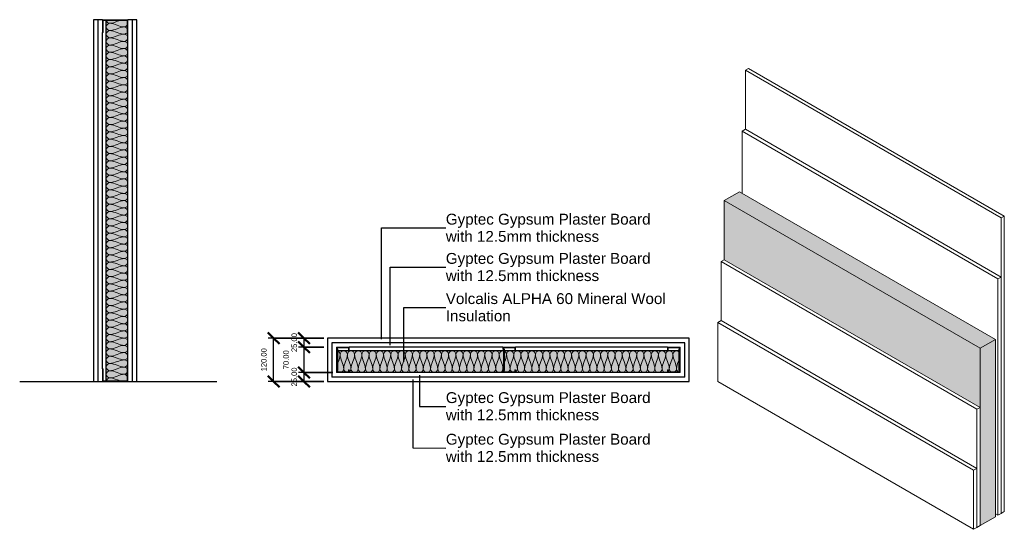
# Model space of a CAD drawing. Header units: millimetres. Extents: x -324 to 2398, y -408 to 1000.
import ezdxf

# ---------------------------------------------------------------- set-up
doc = ezdxf.new("R2010")
doc.units = ezdxf.units.MM
for name, color, linetype, lineweight in [('A-ANNO-DIMS', 211, 'Continuous', 30), ('A-ANNO-DIMS-10', 211, 'Continuous', 30), ('A-ANNO-IDEN', 131, 'Continuous', 30), ('A-DETL', 90, 'Continuous', 18), ('A-DETL-GENF', 92, 'Continuous', 18), ('A-FLOR-LEVL', 51, 'Continuous', 30), ('A-PART', 2, 'Continuous', 18), ('A-WALL', 113, 'Continuous', 25), ('A-WALL-PATT', 111, 'Continuous', 25), ('I-WALL', 2, 'Continuous', 25)]:
    doc.layers.add(name, color=color, linetype=linetype, lineweight=lineweight)
doc.styles.add('Arial', font='arial.ttf', dxfattribs={"height": 30})
doc.styles.add('Arial_1', font='arial.ttf', dxfattribs={"height": 15})
doc.dimstyles.new('Diagonal', dxfattribs={"dimscale": 304.8, "dimtxt": 15.303891, "dimasz": 0.104167, "dimexe": 0.049213, "dimexo": 0.032808, "dimgap": 0.049213, "dimtad": 1, "dimrnd": 0.01, "dimzin": 0, "dimdsep": 46, "dimtxsty": 'Arial_1', "dimblk1": 'OBLIQUE', "dimblk2": 'OBLIQUE', "dimsah": 1, "dimcen": 0.09, "dimazin": 0, "dimtfac": 1, "dimtdec": 4, "dimtix": 1, "dimtmove": 0, "dimatfit": 3, "dimfxl": 1, "dimtvp": 1, "dimtolj": 1, "dimtzin": 0, "dimarcsym": 2})
doc.dimstyles.new('Diagonal_1', dxfattribs={"dimscale": 304.8, "dimtxt": 15.303891, "dimasz": 0.104167, "dimexe": 0.049213, "dimexo": 0.032808, "dimgap": 0.049213, "dimtad": 1, "dimrnd": 0.01, "dimzin": 0, "dimdsep": 46, "dimtxsty": 'Arial_1', "dimblk1": 'OBLIQUE', "dimblk2": 'OBLIQUE', "dimsah": 1, "dimcen": 0.09, "dimazin": 0, "dimtfac": 1, "dimtdec": 4, "dimtix": 1, "dimtmove": 2, "dimatfit": 3, "dimfxl": 1, "dimtvp": 1, "dimtolj": 1, "dimtzin": 0, "dimarcsym": 2})

# ---------------------------------------------------------------- blocks, each defined once
blk = doc.blocks.new('metal-framing_raia - 70mm-7427-Section 1')
at = {"layer": 'A-DETL-GENF'}
for p, q in [((-93, 35), (-95, 35)), ((-95, 35), (-95, 0)), ((-95, 6), (-95, 29)), ((-93, 2), (-93, 35)), ((-93, 29), (-93, 6)), ((-25, 35), (-27, 35)), ((-27, 35), (-27, 2)), ((-27, 29), (-27, 6)), ((-25, 0), (-25, 35)), ((-25, 6), (-25, 29)), ((-95, 0), (-25, 0)), ((-27, 2), (-93, 2))]:
    blk.add_line(p, q, dxfattribs=at)
blk = doc.blocks.new('Repeating Detail - 70mm-6992-Level 1')
at = {"layer": 'A-DETL-GENF'}
for p, q in [((-63, 495), (-70, 495)), ((-70, 495), (-70, 460)), ((-68, 462), (-68, 493)), ((-68, 493), (-63, 493)), ((-63, 493), (-63, 495)), ((0, 495), (-7, 495)), ((-7, 495), (-7, 493)), ((-7, 493), (-2, 493)), ((-2, 493), (-2, 462)), ((0, 460), (0, 495)), ((-70, 466), (-70, 489)), ((-68, 489), (-68, 466)), ((-63.6, 464), (-66.4, 462)), ((-66.4, 462), (-63.6, 464)), ((-6.4, 464), (-63.6, 464)), ((-63.6, 464), (-6.4, 464)), ((-3.6, 462), (-6.4, 464)), ((-3.6, 462), (-6.4, 464)), ((-2, 489), (-2, 466)), ((0, 466), (0, 489)), ((-70, 460), (-65.8, 460)), ((-65.8, 460), (-69, 460)), ((-66.4, 462), (-68, 462)), ((-68, 462), (-66.4, 462)), ((-65.8, 460), (-63, 462)), ((-65.8, 460), (-63, 462)), ((-63, 462), (-7, 462)), ((-63, 462), (-7, 462)), ((-7, 462), (-4.2, 460)), ((-4.2, 460), (-7, 462)), ((-4.2, 460), (0, 460)), ((0, 460), (-4.2, 460)), ((-2, 462), (-3.6, 462)), ((-3.6, 462), (-2, 462)), ((-63, 35), (-70, 35)), ((-70, 35), (-70, 0)), ((-70, 6), (-70, 29)), ((-68, 2), (-68, 33)), ((-68, 33), (-63, 33)), ((-68, 29), (-68, 6)), ((-63, 33), (-63, 35)), ((0, 35), (-7, 35)), ((-7, 35), (-7, 33)), ((-7, 33), (-2, 33)), ((-2, 33), (-2, 2)), ((-2, 29), (-2, 6)), ((0, 0), (0, 35)), ((0, 6), (0, 29)), ((-70, 0), (-65.8, 0)), ((-65.8, 0), (-69, 0)), ((-66.4, 2), (-68, 2)), ((-68, 2), (-66.4, 2)), ((-63.6, 4), (-66.4, 2)), ((-66.4, 2), (-63.6, 4)), ((-65.8, 0), (-63, 2)), ((-65.8, 0), (-63, 2)), ((-6.4, 4), (-63.6, 4)), ((-63.6, 4), (-6.4, 4)), ((-63, 2), (-7, 2)), ((-63, 2), (-7, 2)), ((-7, 2), (-4.2, 0)), ((-4.2, 0), (-7, 2)), ((-3.6, 2), (-6.4, 4)), ((-3.6, 2), (-6.4, 4)), ((0, 0), (-4.2, 0)), ((-2, 2), (-3.6, 2)), ((-3.6, 2), (-2, 2)), ((-4.2, 0), (0, 0))]:
    blk.add_line(p, q, dxfattribs=at)
blk = doc.blocks.new('metal-framing_montante - 70mm-6992-Level 1')
at = {"layer": 'A-DETL-GENF'}
for p, q in [((-63, 35), (-70, 35)), ((-70, 35), (-70, 0)), ((-70, 6), (-70, 29)), ((-68, 2), (-68, 33)), ((-68, 33), (-63, 33)), ((-68, 29), (-68, 6)), ((-63, 33), (-63, 35)), ((0, 35), (-7, 35)), ((-7, 35), (-7, 33)), ((-7, 33), (-2, 33)), ((-2, 33), (-2, 2)), ((-2, 29), (-2, 6)), ((0, 0), (0, 35)), ((0, 6), (0, 29)), ((-70, 0), (-65.8, 0)), ((-65.8, 0), (-69, 0)), ((-66.4, 2), (-68, 2)), ((-68, 2), (-66.4, 2)), ((-63.6, 4), (-66.4, 2)), ((-66.4, 2), (-63.6, 4)), ((-65.8, 0), (-63, 2)), ((-65.8, 0), (-63, 2)), ((-6.4, 4), (-63.6, 4)), ((-63.6, 4), (-6.4, 4)), ((-63, 2), (-7, 2)), ((-63, 2), (-7, 2)), ((-7, 2), (-4.2, 0)), ((-4.2, 0), (-7, 2)), ((-3.6, 2), (-6.4, 4)), ((-3.6, 2), (-6.4, 4)), ((0, 0), (-4.2, 0)), ((-2, 2), (-3.6, 2)), ((-3.6, 2), (-2, 2)), ((-4.2, 0), (0, 0))]:
    blk.add_line(p, q, dxfattribs=at)
blk = doc.blocks.new('DIMBLOCK1-Level 1')
at = {"layer": 'A-ANNO-DIMS-10', "lineweight": 50}
for p, q in [((461.8, 120), (445.9, 135.9)), ((461.8, 95), (445.9, 110.9)), ((461.8, 120), (477.7, 104.1)), ((461.8, 95), (477.7, 79.1))]:
    blk.add_line(p, q, dxfattribs=at)
at = {"layer": 'A-ANNO-DIMS-10'}
for p, q in [((516.8, 120), (446.8, 120)), ((461.8, 120), (461.8, 95)), ((461.8, 120), (516.8, 120)), ((516.8, 95), (446.8, 95)), ((461.8, 95), (516.8, 95))]:
    blk.add_line(p, q, dxfattribs=at)
at = {"layer": 'A-ANNO-DIMS-10', "color": 0, "insert": (427.3, 81.5), "char_height": 15, "width": 62.44, "attachment_point": 1, "rotation": 90, "line_spacing_factor": 0.941778, "style": 'Arial_1'}
blk.add_mtext('25.00', dxfattribs=at)
blk = doc.blocks.new('_Oblique')
at = {"color": 0, "linetype": 'ByBlock', "lineweight": -2}
blk.add_line((-0.5, -0.5), (0.5, 0.5), dxfattribs=at)
blk = doc.blocks.new('DIMBLOCK2-Level 1')
at = {"layer": 'A-ANNO-DIMS-10', "lineweight": 50}
for p, q in [((461.8, 95), (445.9, 110.9)), ((461.8, 95), (477.7, 79.1)), ((461.8, 25), (445.9, 40.9)), ((461.8, 25), (477.7, 9.1))]:
    blk.add_line(p, q, dxfattribs=at)
at = {"layer": 'A-ANNO-DIMS-10'}
for p, q in [((516.8, 95), (446.8, 95)), ((461.8, 95), (461.8, 25)), ((461.8, 95), (516.8, 95)), ((541.8, 25), (446.8, 25)), ((461.8, 25), (541.8, 25))]:
    blk.add_line(p, q, dxfattribs=at)
at = {"layer": 'A-ANNO-DIMS-10', "color": 0, "insert": (404.7, 34), "char_height": 15, "width": 62.44, "attachment_point": 1, "rotation": 90, "line_spacing_factor": 0.941778, "style": 'Arial_1'}
blk.add_mtext('70.00', dxfattribs=at)
blk = doc.blocks.new('DIMBLOCK3-Level 1')
at = {"layer": 'A-ANNO-DIMS-10', "lineweight": 50}
for p, q in [((461.8, 25), (445.9, 40.9)), ((461.8, 0), (445.9, 15.9)), ((461.8, 25), (477.7, 9.1)), ((461.8, 0), (477.7, -15.9))]:
    blk.add_line(p, q, dxfattribs=at)
at = {"layer": 'A-ANNO-DIMS-10'}
for p, q in [((541.8, 25), (446.8, 25)), ((516.8, 0), (446.8, 0)), ((461.8, 25), (461.8, 0)), ((461.8, 25), (541.8, 25)), ((461.8, 0), (516.8, 0))]:
    blk.add_line(p, q, dxfattribs=at)
at = {"layer": 'A-ANNO-DIMS-10', "color": 0, "insert": (427.3, -13.5), "char_height": 15, "width": 62.44, "attachment_point": 1, "rotation": 90, "line_spacing_factor": 0.941778, "style": 'Arial_1'}
blk.add_mtext('25.00', dxfattribs=at)
blk = doc.blocks.new('DIMBLOCK4-Level 1')
at = {"layer": 'A-ANNO-DIMS-10', "lineweight": 50}
for p, q in [((377.9, 120), (362, 135.9)), ((377.9, 120), (393.8, 104.1)), ((377.9, 0), (362, 15.9)), ((377.9, 0), (393.8, -15.9))]:
    blk.add_line(p, q, dxfattribs=at)
at = {"layer": 'A-ANNO-DIMS-10'}
for p, q in [((516.8, 120), (362.9, 120)), ((377.9, 0), (377.9, 120)), ((377.9, 120), (516.8, 120)), ((516.8, 0), (362.9, 0)), ((377.9, 0), (516.8, 0))]:
    blk.add_line(p, q, dxfattribs=at)
at = {"layer": 'A-ANNO-DIMS-10', "color": 0, "insert": (343.4, 28.2), "char_height": 15, "width": 76.284, "attachment_point": 1, "rotation": 90, "line_spacing_factor": 0.941778, "style": 'Arial_1'}
blk.add_mtext('120.00', dxfattribs=at)

msp = doc.modelspace()

# ---------------------------------------------------------------- hatches: boundary and pattern name
at = {"layer": 'A-PART'}
for points in [[(2330.738, 91.856), (2373.165, 116.351), (1666.058, 524.599), (1623.631, 500.104), (1998.398, 283.733)], [(2330.738, -71.443), (2330.738, 91.856), (1623.631, 500.104), (1623.631, 336.805), (2321.899, -66.34)], [(2330.738, -398.042), (2373.165, -373.547), (2373.165, 116.351), (2330.738, 91.856)]]:
    msp.add_hatch(color=256, dxfattribs=at).paths.add_polyline_path(points)
at = {"layer": 'A-WALL-PATT'}
msp.add_hatch(color=256, dxfattribs=at).paths.add_polyline_path([(-27, 2), (-27, 35), (-25, 35), (-25, 965), (-27, 965), (-27, 998), (-85, 998), (-85, 2)])
h = msp.add_hatch(color=256, dxfattribs=at)
h.paths.add_polyline_path([(1466.758, 25), (1466.758, 32), (1468.758, 32), (1468.758, 27), (1499.758, 27), (1499.758, 28.584), (1497.808, 31.369), (1497.808, 85), (1015.708, 85), (1015.708, 31.369), (1013.758, 28.584), (1013.758, 27), (1044.758, 27), (1044.758, 32), (1046.758, 32), (1046.758, 25), (1229.98, 25)])
h.paths.add_polyline_path([(1011.758, 25), (1011.758, 29.215), (1013.708, 32), (1013.708, 85), (555.708, 85), (555.708, 31.369), (553.758, 28.584), (553.758, 27), (584.758, 27), (584.758, 32), (586.758, 32), (586.758, 25), (933.078, 25)])
h.paths.add_polyline_path([(1501.758, 29.215), (1501.758, 85), (1499.808, 85), (1499.808, 32), (1500.249, 31.369)])
h.paths.add_polyline_path([(551.758, 29.215), (553.708, 32), (553.708, 85), (551.758, 85), (551.758, 31.369)])

# ---------------------------------------------------------------- linework, layer by layer
at = {"layer": 'A-ANNO-IDEN'}
for p, q in [((676, 424.544), (853.932, 424.494)), ((676, 116.92), (676, 424.544)), ((699.818, 316.121), (853.932, 316.071)), ((699.818, 100.816), (699.818, 316.121)), ((737.669, 204.978), (853.932, 204.928)), ((737.669, 54.593), (737.669, 204.978)), ((762.798, 5.918), (762.798, -183.536)), ((781.456, 17.371), (781.456, -68.598)), ((781.456, -68.598), (853.932, -68.648)), ((762.798, -183.536), (853.932, -183.586))]:
    msp.add_line(p, q, dxfattribs=at)
at = {"layer": 'A-DETL'}
for points in [[(-75, 970), (-79.714, 970), (-90.286, 980), (-79.714, 990), (-75, 990)], [(-75, 990), (-79.044, 990), (-83.508, 993.889), (-84.696, 997.971)], [(-46.381, 998.065), (-55.894, 995.158), (-65.13, 990), (-75, 990)], [(-75, 990), (-61.256, 990), (-48.744, 980), (-35, 980)], [(-35, 980), (-48.744, 980), (-61.256, 970), (-75, 970)], [(-35, 980), (-32.047, 980), (-28.87, 981.962), (-26.908, 984.657)], [(-26.908, 975.343), (-28.87, 978.038), (-32.047, 980), (-35, 980)], [(-26.908, 995.343), (-27.68, 996.403), (-28.639, 997.35), (-29.7, 998.108)], [(-75, 950), (-79.714, 950), (-90.286, 960), (-79.714, 970), (-75, 970)], [(-75, 970), (-61.256, 970), (-48.744, 960), (-35, 960)], [(-35, 960), (-48.744, 960), (-61.256, 950), (-75, 950)], [(-35, 960), (-31.936, 960), (-28.63, 962.113), (-26.691, 964.964)], [(-35, 940), (-30.286, 940), (-19.714, 950), (-30.286, 960), (-35, 960)], [(-75, 930), (-79.714, 930), (-90.286, 940), (-79.714, 950), (-75, 950)], [(-75, 910), (-79.714, 910), (-90.286, 920), (-79.714, 930), (-75, 930)], [(-75, 950), (-61.256, 950), (-48.744, 940), (-35, 940)], [(-35, 940), (-48.744, 940), (-61.256, 930), (-75, 930)], [(-75, 930), (-61.256, 930), (-48.744, 920), (-35, 920)], [(-35, 920), (-30.286, 920), (-19.714, 930), (-30.286, 940), (-35, 940)], [(-75, 890), (-79.714, 890), (-90.286, 900), (-79.714, 910), (-75, 910)], [(-35, 920), (-48.744, 920), (-61.256, 910), (-75, 910)], [(-75, 910), (-61.256, 910), (-48.744, 900), (-35, 900)], [(-35, 900), (-48.744, 900), (-61.256, 890), (-75, 890)], [(-35, 900), (-30.286, 900), (-19.714, 910), (-30.286, 920), (-35, 920)], [(-35, 880), (-30.286, 880), (-19.714, 890), (-30.286, 900), (-35, 900)], [(-75, 870), (-79.714, 870), (-90.286, 880), (-79.714, 890), (-75, 890)], [(-75, 890), (-61.256, 890), (-48.744, 880), (-35, 880)], [(-35, 880), (-48.744, 880), (-61.256, 870), (-75, 870)], [(-35, 860), (-30.286, 860), (-19.714, 870), (-30.286, 880), (-35, 880)], [(-75, 850), (-79.714, 850), (-90.286, 860), (-79.714, 870), (-75, 870)], [(-75, 830), (-79.714, 830), (-90.286, 840), (-79.714, 850), (-75, 850)], [(-75, 870), (-61.256, 870), (-48.744, 860), (-35, 860)], [(-35, 860), (-48.744, 860), (-61.256, 850), (-75, 850)], [(-75, 850), (-61.256, 850), (-48.744, 840), (-35, 840)], [(-35, 840), (-30.286, 840), (-19.714, 850), (-30.286, 860), (-35, 860)], [(-75, 810), (-79.714, 810), (-90.286, 820), (-79.714, 830), (-75, 830)], [(-35, 840), (-48.744, 840), (-61.256, 830), (-75, 830)], [(-75, 830), (-61.256, 830), (-48.744, 820), (-35, 820)], [(-35, 820), (-48.744, 820), (-61.256, 810), (-75, 810)], [(-35, 820), (-30.286, 820), (-19.714, 830), (-30.286, 840), (-35, 840)], [(-35, 800), (-30.286, 800), (-19.714, 810), (-30.286, 820), (-35, 820)], [(-75, 790), (-79.714, 790), (-90.286, 800), (-79.714, 810), (-75, 810)], [(-75, 770), (-79.714, 770), (-90.286, 780), (-79.714, 790), (-75, 790)], [(-75, 810), (-61.256, 810), (-48.744, 800), (-35, 800)], [(-35, 800), (-48.744, 800), (-61.256, 790), (-75, 790)], [(-75, 790), (-61.256, 790), (-48.744, 780), (-35, 780)], [(-35, 780), (-30.286, 780), (-19.714, 790), (-30.286, 800), (-35, 800)], [(-75, 750), (-79.714, 750), (-90.286, 760), (-79.714, 770), (-75, 770)], [(-35, 780), (-48.744, 780), (-61.256, 770), (-75, 770)], [(-75, 770), (-61.256, 770), (-48.744, 760), (-35, 760)], [(-35, 760), (-30.286, 760), (-19.714, 770), (-30.286, 780), (-35, 780)], [(-75, 730), (-79.714, 730), (-90.286, 740), (-79.714, 750), (-75, 750)], [(-35, 760), (-48.744, 760), (-61.256, 750), (-75, 750)], [(-75, 750), (-61.256, 750), (-48.744, 740), (-35, 740)], [(-35, 740), (-48.744, 740), (-61.256, 730), (-75, 730)], [(-35, 740), (-30.286, 740), (-19.714, 750), (-30.286, 760), (-35, 760)], [(-35, 720), (-30.286, 720), (-19.714, 730), (-30.286, 740), (-35, 740)], [(-75, 710), (-79.714, 710), (-90.286, 720), (-79.714, 730), (-75, 730)], [(-75, 690), (-79.714, 690), (-90.286, 700), (-79.714, 710), (-75, 710)], [(-75, 730), (-61.256, 730), (-48.744, 720), (-35, 720)], [(-35, 720), (-48.744, 720), (-61.256, 710), (-75, 710)], [(-75, 710), (-61.256, 710), (-48.744, 700), (-35, 700)], [(-35, 700), (-30.286, 700), (-19.714, 710), (-30.286, 720), (-35, 720)], [(-75, 670), (-79.714, 670), (-90.286, 680), (-79.714, 690), (-75, 690)], [(-35, 700), (-48.744, 700), (-61.256, 690), (-75, 690)], [(-75, 690), (-61.256, 690), (-48.744, 680), (-35, 680)], [(-35, 680), (-30.286, 680), (-19.714, 690), (-30.286, 700), (-35, 700)], [(-75, 650), (-79.714, 650), (-90.286, 660), (-79.714, 670), (-75, 670)], [(-35, 680), (-48.744, 680), (-61.256, 670), (-75, 670)], [(-75, 670), (-61.256, 670), (-48.744, 660), (-35, 660)], [(-35, 660), (-48.744, 660), (-61.256, 650), (-75, 650)], [(-35, 660), (-30.286, 660), (-19.714, 670), (-30.286, 680), (-35, 680)], [(-35, 640), (-30.286, 640), (-19.714, 650), (-30.286, 660), (-35, 660)], [(-75, 630), (-79.714, 630), (-90.286, 640), (-79.714, 650), (-75, 650)], [(-75, 610), (-79.714, 610), (-90.286, 620), (-79.714, 630), (-75, 630)], [(-75, 650), (-61.256, 650), (-48.744, 640), (-35, 640)], [(-35, 640), (-48.744, 640), (-61.256, 630), (-75, 630)], [(-75, 630), (-61.256, 630), (-48.744, 620), (-35, 620)], [(-35, 620), (-30.286, 620), (-19.714, 630), (-30.286, 640), (-35, 640)], [(-75, 590), (-79.714, 590), (-90.286, 600), (-79.714, 610), (-75, 610)], [(-35, 620), (-48.744, 620), (-61.256, 610), (-75, 610)], [(-75, 610), (-61.256, 610), (-48.744, 600), (-35, 600)], [(-35, 600), (-48.744, 600), (-61.256, 590), (-75, 590)], [(-35, 600), (-30.286, 600), (-19.714, 610), (-30.286, 620), (-35, 620)], [(-35, 580), (-30.286, 580), (-19.714, 590), (-30.286, 600), (-35, 600)], [(-75, 570), (-79.714, 570), (-90.286, 580), (-79.714, 590), (-75, 590)], [(-75, 590), (-61.256, 590), (-48.744, 580), (-35, 580)], [(-35, 580), (-48.744, 580), (-61.256, 570), (-75, 570)], [(-35, 560), (-30.286, 560), (-19.714, 570), (-30.286, 580), (-35, 580)], [(-75, 550), (-79.714, 550), (-90.286, 560), (-79.714, 570), (-75, 570)], [(-75, 530), (-79.714, 530), (-90.286, 540), (-79.714, 550), (-75, 550)], [(-75, 570), (-61.256, 570), (-48.744, 560), (-35, 560)], [(-35, 560), (-48.744, 560), (-61.256, 550), (-75, 550)], [(-75, 550), (-61.256, 550), (-48.744, 540), (-35, 540)], [(-35, 540), (-30.286, 540), (-19.714, 550), (-30.286, 560), (-35, 560)], [(-75, 510), (-79.714, 510), (-90.286, 520), (-79.714, 530), (-75, 530)], [(-35, 540), (-48.744, 540), (-61.256, 530), (-75, 530)], [(-75, 530), (-61.256, 530), (-48.744, 520), (-35, 520)], [(-35, 520), (-48.744, 520), (-61.256, 510), (-75, 510)], [(-35, 520), (-30.286, 520), (-19.714, 530), (-30.286, 540), (-35, 540)], [(-35, 500), (-30.286, 500), (-19.714, 510), (-30.286, 520), (-35, 520)], [(-75, 490), (-79.714, 490), (-90.286, 500), (-79.714, 510), (-75, 510)], [(-75, 470), (-79.714, 470), (-90.286, 480), (-79.714, 490), (-75, 490)], [(-75, 510), (-61.256, 510), (-48.744, 500), (-35, 500)], [(-35, 500), (-48.744, 500), (-61.256, 490), (-75, 490)], [(-75, 490), (-61.256, 490), (-48.744, 480), (-35, 480)], [(-35, 480), (-30.286, 480), (-19.714, 490), (-30.286, 500), (-35, 500)], [(-75, 450), (-79.714, 450), (-90.286, 460), (-79.714, 470), (-75, 470)], [(-35, 480), (-48.744, 480), (-61.256, 470), (-75, 470)], [(-75, 470), (-61.256, 470), (-48.744, 460), (-35, 460)], [(-35, 460), (-30.286, 460), (-19.714, 470), (-30.286, 480), (-35, 480)], [(-75, 430), (-79.714, 430), (-90.286, 440), (-79.714, 450), (-75, 450)], [(-35, 460), (-48.744, 460), (-61.256, 450), (-75, 450)], [(-75, 450), (-61.256, 450), (-48.744, 440), (-35, 440)], [(-35, 440), (-48.744, 440), (-61.256, 430), (-75, 430)], [(-35, 440), (-30.286, 440), (-19.714, 450), (-30.286, 460), (-35, 460)], [(-35, 420), (-30.286, 420), (-19.714, 430), (-30.286, 440), (-35, 440)], [(-75, 410), (-79.714, 410), (-90.286, 420), (-79.714, 430), (-75, 430)], [(-75, 390), (-79.714, 390), (-90.286, 400), (-79.714, 410), (-75, 410)], [(-75, 430), (-61.256, 430), (-48.744, 420), (-35, 420)], [(-35, 420), (-48.744, 420), (-61.256, 410), (-75, 410)], [(-75, 410), (-61.256, 410), (-48.744, 400), (-35, 400)], [(-35, 400), (-30.286, 400), (-19.714, 410), (-30.286, 420), (-35, 420)], [(-75, 370), (-79.714, 370), (-90.286, 380), (-79.714, 390), (-75, 390)], [(-35, 400), (-48.744, 400), (-61.256, 390), (-75, 390)], [(-75, 390), (-61.256, 390), (-48.744, 380), (-35, 380)], [(-35, 380), (-30.286, 380), (-19.714, 390), (-30.286, 400), (-35, 400)], [(-75, 350), (-79.714, 350), (-90.286, 360), (-79.714, 370), (-75, 370)], [(-35, 380), (-48.744, 380), (-61.256, 370), (-75, 370)], [(-75, 370), (-61.256, 370), (-48.744, 360), (-35, 360)], [(-35, 360), (-48.744, 360), (-61.256, 350), (-75, 350)], [(-35, 360), (-30.286, 360), (-19.714, 370), (-30.286, 380), (-35, 380)], [(-35, 340), (-30.286, 340), (-19.714, 350), (-30.286, 360), (-35, 360)], [(-75, 330), (-79.714, 330), (-90.286, 340), (-79.714, 350), (-75, 350)], [(-75, 310), (-79.714, 310), (-90.286, 320), (-79.714, 330), (-75, 330)], [(-75, 350), (-61.256, 350), (-48.744, 340), (-35, 340)], [(-35, 340), (-48.744, 340), (-61.256, 330), (-75, 330)], [(-75, 330), (-61.256, 330), (-48.744, 320), (-35, 320)], [(-35, 320), (-30.286, 320), (-19.714, 330), (-30.286, 340), (-35, 340)], [(-75, 290), (-79.714, 290), (-90.286, 300), (-79.714, 310), (-75, 310)], [(-35, 320), (-48.744, 320), (-61.256, 310), (-75, 310)], [(-75, 310), (-61.256, 310), (-48.744, 300), (-35, 300)], [(-35, 300), (-48.744, 300), (-61.256, 290), (-75, 290)], [(-35, 300), (-30.286, 300), (-19.714, 310), (-30.286, 320), (-35, 320)], [(-35, 280), (-30.286, 280), (-19.714, 290), (-30.286, 300), (-35, 300)], [(-75, 270), (-79.714, 270), (-90.286, 280), (-79.714, 290), (-75, 290)], [(-75, 290), (-61.256, 290), (-48.744, 280), (-35, 280)], [(-35, 280), (-48.744, 280), (-61.256, 270), (-75, 270)], [(-35, 260), (-30.286, 260), (-19.714, 270), (-30.286, 280), (-35, 280)], [(-75, 250), (-79.714, 250), (-90.286, 260), (-79.714, 270), (-75, 270)], [(-75, 230), (-79.714, 230), (-90.286, 240), (-79.714, 250), (-75, 250)], [(-75, 270), (-61.256, 270), (-48.744, 260), (-35, 260)], [(-35, 260), (-48.744, 260), (-61.256, 250), (-75, 250)], [(-75, 250), (-61.256, 250), (-48.744, 240), (-35, 240)], [(-35, 240), (-30.286, 240), (-19.714, 250), (-30.286, 260), (-35, 260)], [(-75, 210), (-79.714, 210), (-90.286, 220), (-79.714, 230), (-75, 230)], [(-35, 240), (-48.744, 240), (-61.256, 230), (-75, 230)], [(-75, 230), (-61.256, 230), (-48.744, 220), (-35, 220)], [(-35, 220), (-48.744, 220), (-61.256, 210), (-75, 210)], [(-35, 220), (-30.286, 220), (-19.714, 230), (-30.286, 240), (-35, 240)], [(-35, 200), (-30.286, 200), (-19.714, 210), (-30.286, 220), (-35, 220)], [(-75, 190), (-79.714, 190), (-90.286, 200), (-79.714, 210), (-75, 210)], [(-75, 210), (-61.256, 210), (-48.744, 200), (-35, 200)], [(-35, 200), (-48.744, 200), (-61.256, 190), (-75, 190)], [(-35, 180), (-30.286, 180), (-19.714, 190), (-30.286, 200), (-35, 200)], [(-75, 170), (-79.714, 170), (-90.286, 180), (-79.714, 190), (-75, 190)], [(-75, 150), (-79.714, 150), (-90.286, 160), (-79.714, 170), (-75, 170)], [(-75, 190), (-61.256, 190), (-48.744, 180), (-35, 180)], [(-35, 180), (-48.744, 180), (-61.256, 170), (-75, 170)], [(-75, 170), (-61.256, 170), (-48.744, 160), (-35, 160)], [(-35, 160), (-30.286, 160), (-19.714, 170), (-30.286, 180), (-35, 180)], [(-75, 130), (-79.714, 130), (-90.286, 140), (-79.714, 150), (-75, 150)], [(-35, 160), (-48.744, 160), (-61.256, 150), (-75, 150)], [(-75, 150), (-61.256, 150), (-48.744, 140), (-35, 140)], [(-35, 140), (-48.744, 140), (-61.256, 130), (-75, 130)], [(-35, 140), (-30.286, 140), (-19.714, 150), (-30.286, 160), (-35, 160)], [(-35, 120), (-30.286, 120), (-19.714, 130), (-30.286, 140), (-35, 140)], [(-75, 110), (-79.714, 110), (-90.286, 120), (-79.714, 130), (-75, 130)], [(-75, 90), (-79.714, 90), (-90.286, 100), (-79.714, 110), (-75, 110)], [(-75, 130), (-61.256, 130), (-48.744, 120), (-35, 120)], [(-35, 120), (-48.744, 120), (-61.256, 110), (-75, 110)], [(-75, 110), (-61.256, 110), (-48.744, 100), (-35, 100)], [(-35, 100), (-30.286, 100), (-19.714, 110), (-30.286, 120), (-35, 120)], [(-75, 70), (-79.714, 70), (-90.286, 80), (-79.714, 90), (-75, 90)], [(-35, 100), (-48.744, 100), (-61.256, 90), (-75, 90)], [(-75, 90), (-61.256, 90), (-48.744, 80), (-35, 80)], [(-35, 80), (-30.286, 80), (-19.714, 90), (-30.286, 100), (-35, 100)], [(551.758, 85), (552.412, 85), (553.076, 84.898), (553.736, 84.711)], [(555.736, 83.879), (559.024, 82.076), (561.758, 78.39), (561.758, 75)], [(561.758, 75), (561.758, 79.714), (571.758, 90.286), (581.758, 79.714), (581.758, 75)], [(581.758, 75), (581.758, 79.714), (591.758, 90.286), (601.758, 79.714), (601.758, 75)], [(601.758, 75), (601.758, 79.714), (611.758, 90.286), (621.758, 79.714), (621.758, 75)], [(621.758, 75), (621.758, 79.714), (631.758, 90.286), (641.758, 79.714), (641.758, 75)], [(641.758, 75), (641.758, 79.714), (651.758, 90.286), (661.758, 79.714), (661.758, 75)], [(661.758, 75), (661.758, 79.714), (671.758, 90.286), (681.758, 79.714), (681.758, 75)], [(681.758, 75), (681.758, 79.714), (691.758, 90.286), (701.758, 79.714), (701.758, 75)], [(701.758, 75), (701.758, 79.714), (711.758, 90.286), (721.758, 79.714), (721.758, 75)], [(721.758, 75), (721.758, 79.714), (731.758, 90.286), (741.758, 79.714), (741.758, 75)], [(741.758, 75), (741.758, 79.714), (751.758, 90.286), (761.758, 79.714), (761.758, 75)], [(761.758, 75), (761.758, 79.714), (771.758, 90.286), (781.758, 79.714), (781.758, 75)], [(781.758, 75), (781.758, 79.714), (791.758, 90.286), (801.758, 79.714), (801.758, 75)], [(801.758, 75), (801.758, 79.714), (811.758, 90.286), (821.758, 79.714), (821.758, 75)], [(821.758, 75), (821.758, 79.714), (831.758, 90.286), (841.758, 79.714), (841.758, 75)], [(841.758, 75), (841.758, 79.714), (851.758, 90.286), (861.758, 79.714), (861.758, 75)], [(861.758, 75), (861.758, 79.714), (871.758, 90.286), (881.758, 79.714), (881.758, 75)], [(881.758, 75), (881.758, 79.714), (891.758, 90.286), (901.758, 79.714), (901.758, 75)], [(901.758, 75), (901.758, 79.714), (911.758, 90.286), (921.758, 79.714), (921.758, 75)], [(921.758, 75), (921.758, 79.714), (931.758, 90.286), (941.758, 79.714), (941.758, 75)], [(941.758, 75), (941.758, 79.714), (951.758, 90.286), (961.758, 79.714), (961.758, 75)], [(961.758, 75), (961.758, 79.714), (971.758, 90.286), (981.758, 79.714), (981.758, 75)], [(981.758, 75), (981.758, 79.714), (991.758, 90.286), (1001.758, 79.714), (1001.758, 75)], [(1015.758, 83.934), (1019.119, 82.152), (1021.758, 78.425), (1021.758, 75)], [(1021.758, 75), (1021.758, 79.714), (1031.758, 90.286), (1041.758, 79.714), (1041.758, 75)], [(1041.758, 75), (1041.758, 79.714), (1051.758, 90.286), (1061.758, 79.714), (1061.758, 75)], [(1061.758, 75), (1061.758, 79.714), (1071.758, 90.286), (1081.758, 79.714), (1081.758, 75)], [(1081.758, 75), (1081.758, 79.714), (1091.758, 90.286), (1101.758, 79.714), (1101.758, 75)], [(1101.758, 75), (1101.758, 79.714), (1111.758, 90.286), (1121.758, 79.714), (1121.758, 75)], [(1121.758, 75), (1121.758, 79.714), (1131.758, 90.286), (1141.758, 79.714), (1141.758, 75)], [(1141.758, 75), (1141.758, 79.714), (1151.758, 90.286), (1161.758, 79.714), (1161.758, 75)], [(1161.758, 75), (1161.758, 79.714), (1171.758, 90.286), (1181.758, 79.714), (1181.758, 75)], [(1181.758, 75), (1181.758, 79.714), (1191.758, 90.286), (1201.758, 79.714), (1201.758, 75)], [(1201.758, 75), (1201.758, 79.714), (1211.758, 90.286), (1221.758, 79.714), (1221.758, 75)], [(1221.758, 75), (1221.758, 79.714), (1231.758, 90.286), (1241.758, 79.714), (1241.758, 75)], [(1241.758, 75), (1241.758, 79.714), (1251.758, 90.286), (1261.758, 79.714), (1261.758, 75)], [(1261.758, 75), (1261.758, 79.714), (1271.758, 90.286), (1281.758, 79.714), (1281.758, 75)], [(1281.758, 75), (1281.758, 79.714), (1291.758, 90.286), (1301.758, 79.714), (1301.758, 75)], [(1301.758, 75), (1301.758, 79.714), (1311.758, 90.286), (1321.758, 79.714), (1321.758, 75)], [(1321.758, 75), (1321.758, 79.714), (1331.758, 90.286), (1341.758, 79.714), (1341.758, 75)], [(1341.758, 75), (1341.758, 79.714), (1351.758, 90.286), (1361.758, 79.714), (1361.758, 75)], [(1361.758, 75), (1361.758, 79.714), (1371.758, 90.286), (1381.758, 79.714), (1381.758, 75)], [(1381.758, 75), (1381.758, 79.714), (1391.758, 90.286), (1401.758, 79.714), (1401.758, 75)], [(1401.758, 75), (1401.758, 79.714), (1411.758, 90.286), (1421.758, 79.714), (1421.758, 75)], [(1421.758, 75), (1421.758, 79.714), (1431.758, 90.286), (1441.758, 79.714), (1441.758, 75)], [(1441.758, 75), (1441.758, 79.714), (1451.758, 90.286), (1461.758, 79.714), (1461.758, 75)], [(1461.758, 75), (1461.758, 79.714), (1471.758, 90.286), (1481.758, 79.714), (1481.758, 75)], [(-75, 50), (-79.714, 50), (-90.286, 60), (-79.714, 70), (-75, 70)], [(-35, 80), (-48.744, 80), (-61.256, 70), (-75, 70)], [(-75, 70), (-61.256, 70), (-48.744, 60), (-35, 60)], [(-35, 60), (-48.744, 60), (-61.256, 50), (-75, 50)], [(-35, 60), (-30.286, 60), (-19.714, 70), (-30.286, 80), (-35, 80)], [(-35, 40), (-30.286, 40), (-19.714, 50), (-30.286, 60), (-35, 60)], [(561.758, 75), (561.758, 67.079), (558.436, 59.567), (555.621, 51.992)], [(571.758, 35), (571.758, 48.744), (561.758, 61.256), (561.758, 75)], [(581.758, 75), (581.758, 61.256), (571.758, 48.744), (571.758, 35)], [(591.758, 35), (591.758, 48.744), (581.758, 61.256), (581.758, 75)], [(601.758, 75), (601.758, 61.256), (591.758, 48.744), (591.758, 35)], [(611.758, 35), (611.758, 48.744), (601.758, 61.256), (601.758, 75)], [(621.758, 75), (621.758, 61.256), (611.758, 48.744), (611.758, 35)], [(631.758, 35), (631.758, 48.744), (621.758, 61.256), (621.758, 75)], [(641.758, 75), (641.758, 61.256), (631.758, 48.744), (631.758, 35)], [(651.758, 35), (651.758, 48.744), (641.758, 61.256), (641.758, 75)], [(661.758, 75), (661.758, 61.256), (651.758, 48.744), (651.758, 35)], [(671.758, 35), (671.758, 48.744), (661.758, 61.256), (661.758, 75)], [(681.758, 75), (681.758, 61.256), (671.758, 48.744), (671.758, 35)], [(691.758, 35), (691.758, 48.744), (681.758, 61.256), (681.758, 75)], [(701.758, 75), (701.758, 61.256), (691.758, 48.744), (691.758, 35)], [(711.758, 35), (711.758, 48.744), (701.758, 61.256), (701.758, 75)], [(721.758, 75), (721.758, 61.256), (711.758, 48.744), (711.758, 35)], [(731.758, 35), (731.758, 48.744), (721.758, 61.256), (721.758, 75)], [(741.758, 75), (741.758, 61.256), (731.758, 48.744), (731.758, 35)], [(751.758, 35), (751.758, 48.744), (741.758, 61.256), (741.758, 75)], [(761.758, 75), (761.758, 61.256), (751.758, 48.744), (751.758, 35)], [(771.758, 35), (771.758, 48.744), (761.758, 61.256), (761.758, 75)], [(781.758, 75), (781.758, 61.256), (771.758, 48.744), (771.758, 35)], [(791.758, 35), (791.758, 48.744), (781.758, 61.256), (781.758, 75)], [(801.758, 75), (801.758, 61.256), (791.758, 48.744), (791.758, 35)], [(811.758, 35), (811.758, 48.744), (801.758, 61.256), (801.758, 75)], [(821.758, 75), (821.758, 61.256), (811.758, 48.744), (811.758, 35)], [(831.758, 35), (831.758, 48.744), (821.758, 61.256), (821.758, 75)], [(841.758, 75), (841.758, 61.256), (831.758, 48.744), (831.758, 35)], [(851.758, 35), (851.758, 48.744), (841.758, 61.256), (841.758, 75)], [(861.758, 75), (861.758, 61.256), (851.758, 48.744), (851.758, 35)], [(871.758, 35), (871.758, 48.744), (861.758, 61.256), (861.758, 75)], [(881.758, 75), (881.758, 61.256), (871.758, 48.744), (871.758, 35)], [(891.758, 35), (891.758, 48.744), (881.758, 61.256), (881.758, 75)], [(901.758, 75), (901.758, 61.256), (891.758, 48.744), (891.758, 35)], [(911.758, 35), (911.758, 48.744), (901.758, 61.256), (901.758, 75)], [(921.758, 75), (921.758, 61.256), (911.758, 48.744), (911.758, 35)], [(931.758, 35), (931.758, 48.744), (921.758, 61.256), (921.758, 75)], [(941.758, 75), (941.758, 61.256), (931.758, 48.744), (931.758, 35)], [(951.758, 35), (951.758, 48.744), (941.758, 61.256), (941.758, 75)], [(961.758, 75), (961.758, 61.256), (951.758, 48.744), (951.758, 35)], [(971.758, 35), (971.758, 48.744), (961.758, 61.256), (961.758, 75)], [(981.758, 75), (981.758, 61.256), (971.758, 48.744), (971.758, 35)], [(991.758, 35), (991.758, 48.744), (981.758, 61.256), (981.758, 75)], [(1001.758, 75), (1001.758, 61.256), (991.758, 48.744), (991.758, 35)], [(1011.758, 35), (1011.758, 48.744), (1001.758, 61.256), (1001.758, 75)], [(1021.758, 75), (1021.758, 67.079), (1018.436, 59.567), (1015.621, 51.992)], [(1031.758, 35), (1031.758, 48.744), (1021.758, 61.256), (1021.758, 75)], [(1041.758, 75), (1041.758, 61.256), (1031.758, 48.744), (1031.758, 35)], [(1051.758, 35), (1051.758, 48.744), (1041.758, 61.256), (1041.758, 75)], [(1061.758, 75), (1061.758, 61.256), (1051.758, 48.744), (1051.758, 35)], [(1071.758, 35), (1071.758, 48.744), (1061.758, 61.256), (1061.758, 75)], [(1081.758, 75), (1081.758, 61.256), (1071.758, 48.744), (1071.758, 35)], [(1091.758, 35), (1091.758, 48.744), (1081.758, 61.256), (1081.758, 75)], [(1101.758, 75), (1101.758, 61.256), (1091.758, 48.744), (1091.758, 35)], [(1111.758, 35), (1111.758, 48.744), (1101.758, 61.256), (1101.758, 75)], [(1121.758, 75), (1121.758, 61.256), (1111.758, 48.744), (1111.758, 35)], [(1131.758, 35), (1131.758, 48.744), (1121.758, 61.256), (1121.758, 75)], [(1141.758, 75), (1141.758, 61.256), (1131.758, 48.744), (1131.758, 35)], [(1151.758, 35), (1151.758, 48.744), (1141.758, 61.256), (1141.758, 75)], [(1161.758, 75), (1161.758, 61.256), (1151.758, 48.744), (1151.758, 35)], [(1171.758, 35), (1171.758, 48.744), (1161.758, 61.256), (1161.758, 75)], [(1181.758, 75), (1181.758, 61.256), (1171.758, 48.744), (1171.758, 35)], [(1191.758, 35), (1191.758, 48.744), (1181.758, 61.256), (1181.758, 75)], [(1201.758, 75), (1201.758, 61.256), (1191.758, 48.744), (1191.758, 35)], [(1211.758, 35), (1211.758, 48.744), (1201.758, 61.256), (1201.758, 75)], [(1221.758, 75), (1221.758, 61.256), (1211.758, 48.744), (1211.758, 35)], [(1231.758, 35), (1231.758, 48.744), (1221.758, 61.256), (1221.758, 75)], [(1241.758, 75), (1241.758, 61.256), (1231.758, 48.744), (1231.758, 35)], [(1251.758, 35), (1251.758, 48.744), (1241.758, 61.256), (1241.758, 75)], [(1261.758, 75), (1261.758, 61.256), (1251.758, 48.744), (1251.758, 35)], [(1271.758, 35), (1271.758, 48.744), (1261.758, 61.256), (1261.758, 75)], [(1281.758, 75), (1281.758, 61.256), (1271.758, 48.744), (1271.758, 35)], [(1291.758, 35), (1291.758, 48.744), (1281.758, 61.256), (1281.758, 75)], [(1301.758, 75), (1301.758, 61.256), (1291.758, 48.744), (1291.758, 35)], [(1311.758, 35), (1311.758, 48.744), (1301.758, 61.256), (1301.758, 75)], [(1321.758, 75), (1321.758, 61.256), (1311.758, 48.744), (1311.758, 35)], [(1331.758, 35), (1331.758, 48.744), (1321.758, 61.256), (1321.758, 75)], [(1341.758, 75), (1341.758, 61.256), (1331.758, 48.744), (1331.758, 35)], [(1351.758, 35), (1351.758, 48.744), (1341.758, 61.256), (1341.758, 75)], [(1361.758, 75), (1361.758, 61.256), (1351.758, 48.744), (1351.758, 35)], [(1371.758, 35), (1371.758, 48.744), (1361.758, 61.256), (1361.758, 75)], [(1381.758, 75), (1381.758, 61.256), (1371.758, 48.744), (1371.758, 35)], [(1391.758, 35), (1391.758, 48.744), (1381.758, 61.256), (1381.758, 75)], [(1401.758, 75), (1401.758, 61.256), (1391.758, 48.744), (1391.758, 35)], [(1411.758, 35), (1411.758, 48.744), (1401.758, 61.256), (1401.758, 75)], [(1421.758, 75), (1421.758, 61.256), (1411.758, 48.744), (1411.758, 35)], [(1431.758, 35), (1431.758, 48.744), (1421.758, 61.256), (1421.758, 75)], [(1441.758, 75), (1441.758, 61.256), (1431.758, 48.744), (1431.758, 35)], [(1451.758, 35), (1451.758, 48.744), (1441.758, 61.256), (1441.758, 75)], [(1461.758, 75), (1461.758, 61.256), (1451.758, 48.744), (1451.758, 35)], [(1471.758, 35), (1471.758, 48.744), (1461.758, 61.256), (1461.758, 75)], [(1481.758, 75), (1481.758, 61.256), (1471.758, 48.744), (1471.758, 35)], [(1491.758, 35), (1491.758, 48.744), (1481.758, 61.256), (1481.758, 75)], [(1497.894, 58.008), (1495.08, 50.433), (1491.758, 42.921), (1491.758, 35)], [(1501.758, 75), (1501.758, 71.177), (1500.984, 67.448), (1499.867, 63.763)], [(1499.907, 80.242), (1501.053, 78.621), (1501.758, 76.77), (1501.758, 75)], [(-75, 30), (-79.714, 30), (-90.286, 40), (-79.714, 50), (-75, 50)], [(-75, 10), (-79.714, 10), (-90.286, 20), (-79.714, 30), (-75, 30)], [(-75, 50), (-61.256, 50), (-48.744, 40), (-35, 40)], [(-35, 40), (-48.744, 40), (-61.256, 30), (-75, 30)], [(-75, 30), (-61.256, 30), (-48.744, 20), (-35, 20)], [(-26.691, 35.036), (-28.63, 37.887), (-31.936, 40), (-35, 40)], [(553.649, 46.237), (552.532, 42.552), (551.758, 38.823), (551.758, 35)], [(551.758, 35), (551.758, 33.664), (552.16, 32.282), (552.849, 30.987)], [(554.075, 29.139), (554.751, 28.301), (555.545, 27.541), (556.415, 26.908)], [(567.101, 26.908), (569.796, 28.87), (571.758, 32.047), (571.758, 35)], [(571.758, 35), (571.758, 32.047), (573.72, 28.87), (576.415, 26.908)], [(586.793, 26.691), (589.645, 28.63), (591.758, 31.936), (591.758, 35)], [(591.758, 35), (591.758, 30.286), (601.758, 19.714), (611.758, 30.286), (611.758, 35)], [(611.758, 35), (611.758, 30.286), (621.758, 19.714), (631.758, 30.286), (631.758, 35)], [(631.758, 35), (631.758, 30.286), (641.758, 19.714), (651.758, 30.286), (651.758, 35)], [(651.758, 35), (651.758, 30.286), (661.758, 19.714), (671.758, 30.286), (671.758, 35)], [(671.758, 35), (671.758, 30.286), (681.758, 19.714), (691.758, 30.286), (691.758, 35)], [(691.758, 35), (691.758, 30.286), (701.758, 19.714), (711.758, 30.286), (711.758, 35)], [(711.758, 35), (711.758, 30.286), (721.758, 19.714), (731.758, 30.286), (731.758, 35)], [(731.758, 35), (731.758, 30.286), (741.758, 19.714), (751.758, 30.286), (751.758, 35)], [(751.758, 35), (751.758, 30.286), (761.758, 19.714), (771.758, 30.286), (771.758, 35)], [(771.758, 35), (771.758, 30.286), (781.758, 19.714), (791.758, 30.286), (791.758, 35)], [(791.758, 35), (791.758, 30.286), (801.758, 19.714), (811.758, 30.286), (811.758, 35)], [(811.758, 35), (811.758, 30.286), (821.758, 19.714), (831.758, 30.286), (831.758, 35)], [(831.758, 35), (831.758, 30.286), (841.758, 19.714), (851.758, 30.286), (851.758, 35)], [(851.758, 35), (851.758, 30.286), (861.758, 19.714), (871.758, 30.286), (871.758, 35)], [(871.758, 35), (871.758, 30.286), (881.758, 19.714), (891.758, 30.286), (891.758, 35)], [(891.758, 35), (891.758, 30.286), (901.758, 19.714), (911.758, 30.286), (911.758, 35)], [(911.758, 35), (911.758, 30.286), (921.758, 19.714), (931.758, 30.286), (931.758, 35)], [(931.758, 35), (931.758, 30.286), (941.758, 19.714), (951.758, 30.286), (951.758, 35)], [(951.758, 35), (951.758, 30.286), (961.758, 19.714), (971.758, 30.286), (971.758, 35)], [(971.758, 35), (971.758, 30.286), (981.758, 19.714), (991.758, 30.286), (991.758, 35)], [(991.758, 35), (991.758, 30.286), (1001.758, 19.714), (1011.758, 30.286), (1011.758, 35)], [(1013.649, 46.237), (1012.532, 42.552), (1011.758, 38.823), (1011.758, 35)], [(1011.758, 35), (1011.758, 33.664), (1012.16, 32.282), (1012.849, 30.987)], [(1014.075, 29.139), (1014.751, 28.301), (1015.545, 27.541), (1016.415, 26.908)], [(1027.101, 26.908), (1029.796, 28.87), (1031.758, 32.047), (1031.758, 35)], [(1031.758, 35), (1031.758, 32.047), (1033.72, 28.87), (1036.415, 26.908)], [(1046.793, 26.691), (1049.645, 28.63), (1051.758, 31.936), (1051.758, 35)], [(1051.758, 35), (1051.758, 30.286), (1061.758, 19.714), (1071.758, 30.286), (1071.758, 35)], [(1071.758, 35), (1071.758, 30.286), (1081.758, 19.714), (1091.758, 30.286), (1091.758, 35)], [(1091.758, 35), (1091.758, 30.286), (1101.758, 19.714), (1111.758, 30.286), (1111.758, 35)], [(1111.758, 35), (1111.758, 30.286), (1121.758, 19.714), (1131.758, 30.286), (1131.758, 35)], [(1131.758, 35), (1131.758, 30.286), (1141.758, 19.714), (1151.758, 30.286), (1151.758, 35)], [(1151.758, 35), (1151.758, 30.286), (1161.758, 19.714), (1171.758, 30.286), (1171.758, 35)], [(1171.758, 35), (1171.758, 30.286), (1181.758, 19.714), (1191.758, 30.286), (1191.758, 35)], [(1191.758, 35), (1191.758, 30.286), (1201.758, 19.714), (1211.758, 30.286), (1211.758, 35)], [(1211.758, 35), (1211.758, 30.286), (1221.758, 19.714), (1231.758, 30.286), (1231.758, 35)], [(1231.758, 35), (1231.758, 30.286), (1241.758, 19.714), (1251.758, 30.286), (1251.758, 35)], [(1251.758, 35), (1251.758, 30.286), (1261.758, 19.714), (1271.758, 30.286), (1271.758, 35)], [(1271.758, 35), (1271.758, 30.286), (1281.758, 19.714), (1291.758, 30.286), (1291.758, 35)], [(1291.758, 35), (1291.758, 30.286), (1301.758, 19.714), (1311.758, 30.286), (1311.758, 35)], [(1311.758, 35), (1311.758, 30.286), (1321.758, 19.714), (1331.758, 30.286), (1331.758, 35)], [(1331.758, 35), (1331.758, 30.286), (1341.758, 19.714), (1351.758, 30.286), (1351.758, 35)], [(1351.758, 35), (1351.758, 30.286), (1361.758, 19.714), (1371.758, 30.286), (1371.758, 35)], [(1371.758, 35), (1371.758, 30.286), (1381.758, 19.714), (1391.758, 30.286), (1391.758, 35)], [(1391.758, 35), (1391.758, 30.286), (1401.758, 19.714), (1411.758, 30.286), (1411.758, 35)], [(1411.758, 35), (1411.758, 30.286), (1421.758, 19.714), (1431.758, 30.286), (1431.758, 35)], [(1431.758, 35), (1431.758, 30.286), (1441.758, 19.714), (1451.758, 30.286), (1451.758, 35)], [(1468.963, 28.582), (1470.653, 30.442), (1471.758, 32.784), (1471.758, 35)], [(1471.758, 35), (1471.758, 32.047), (1473.72, 28.87), (1476.415, 26.908)], [(1487.101, 26.908), (1489.796, 28.87), (1491.758, 32.047), (1491.758, 35)], [(1491.758, 35), (1491.758, 32.047), (1493.832, 28.87), (1496.54, 26.908)], [(-84.696, 2.029), (-83.508, 6.111), (-79.044, 10), (-75, 10)], [(-35, 20), (-48.744, 20), (-61.256, 10), (-75, 10)], [(-75, 10), (-65.13, 10), (-55.894, 4.842), (-46.381, 1.935)], [(-35, 20), (-32.047, 20), (-28.87, 21.962), (-26.908, 24.657)], [(-26.908, 15.343), (-28.87, 18.038), (-32.047, 20), (-35, 20)], [(-29.7, 1.892), (-28.639, 2.65), (-27.68, 3.597), (-26.908, 4.657)]]:
    msp.add_open_spline(points, degree=3, dxfattribs=at)
for points, knots in [([(1001.758, 75), (1001.758, 79.714), (1007.433, 85.714), (1013.108, 84.904), (1013.771, 84.725)], [0, 0, 0, 0, 1.41421356, 1.60514955, 1.60514955, 1.60514955, 1.60514955]), ([(1481.758, 75), (1481.758, 79.714), (1488.98, 87.35), (1496.203, 83.956), (1497.986, 82.381)], [0, 0, 0, 0, 1.41421356, 2.04280918, 2.04280918, 2.04280918, 2.04280918]), ([(1451.758, 35), (1451.758, 30.286), (1458.508, 23.15), (1465.258, 25.648), (1466.793, 26.691)], [0, 0, 0, 0, 1.41421356, 1.90918831, 1.90918831, 1.90918831, 1.90918831])]:
    msp.add_open_spline(points, degree=3, knots=knots, dxfattribs=at)
at = {"layer": 'A-FLOR-LEVL'}
msp.add_line((-324.116, 0), (220.622, 0), dxfattribs=at)
at = {"layer": 'A-PART'}
for p, q in [((1690.807, 865.486), (1681.968, 860.383)), ((1681.968, 860.383), (2389.075, 452.135)), ((1681.968, 697.084), (1681.968, 860.383)), ((2397.913, 457.238), (1690.807, 865.486)), ((1681.968, 697.084), (1673.129, 691.981)), ((1673.129, 691.981), (2380.236, 283.733)), ((1673.129, 520.517), (1673.129, 691.981)), ((1681.968, 697.084), (2389.075, 288.836)), ((1666.058, 524.599), (1623.631, 500.104)), ((2373.165, 116.351), (1666.058, 524.599)), ((2330.738, 91.856), (1623.631, 500.104)), ((1623.631, 500.104), (1623.631, 336.805)), ((2397.913, 457.238), (2389.075, 452.135)), ((2389.075, 452.135), (2389.075, -364.362)), ((2397.913, -359.258), (2397.913, 457.238)), ((1623.631, 336.805), (1614.793, 331.702)), ((2321.899, -76.547), (1614.793, 331.702)), ((1614.793, 331.702), (1614.793, 168.402)), ((2330.738, -71.443), (1623.631, 336.805)), ((2389.075, 288.836), (2380.236, 283.733)), ((2380.236, 283.733), (2380.236, -369.465)), ((2389.075, 288.836), (2389.075, -364.362)), ((1614.793, 168.402), (1605.954, 163.299)), ((1614.793, 168.402), (2321.899, -239.846)), ((2313.061, -244.949), (1605.954, 163.299)), ((1605.954, 163.299), (1605.954, 0)), ((2373.165, 116.351), (2330.738, 91.856)), ((2373.165, -373.547), (2373.165, 116.351)), ((2330.738, -398.042), (2330.738, 91.856)), ((1605.954, 0), (2313.061, -408.248)), ((2330.738, -71.443), (2321.899, -76.547)), ((2321.899, -403.145), (2321.899, -76.547)), ((2330.738, -398.042), (2330.738, -71.443)), ((2321.899, -239.846), (2313.061, -244.949)), ((2313.061, -408.248), (2313.061, -244.949)), ((2321.899, -239.846), (2321.899, -403.145)), ((2373.165, -373.547), (2330.738, -398.042)), ((2380.236, -369.465), (2373.165, -365.382)), ((2389.075, -364.362), (2380.236, -369.465)), ((2397.913, -359.258), (2389.075, -364.362)), ((2321.899, -403.145), (2313.061, -408.248)), ((2330.738, -398.042), (2321.899, -403.145))]:
    msp.add_line(p, q, dxfattribs=at)
at = {"layer": 'A-WALL'}
for p, q in [((-107.5, 0), (-107.5, 1000)), ((-85, 2), (-85, 998)), ((-12.5, 0), (-12.5, 1000)), ((-95, 35), (-95, 965)), ((-25, 35), (-25, 965)), ((1514.258, 107.5), (539.258, 107.5)), ((539.258, 107.5), (539.258, 12.5)), ((551.758, 90.785), (551.758, 29.215)), ((553.708, 85), (551.758, 85)), ((1013.708, 85), (555.708, 85)), ((1011.758, 95), (586.758, 95)), ((1497.808, 85), (1015.708, 85)), ((1466.758, 95), (1046.758, 95)), ((1501.758, 85), (1499.808, 85)), ((1501.758, 29.215), (1501.758, 90.785)), ((1514.258, 12.5), (1514.258, 107.5)), ((1514.258, 12.5), (539.258, 12.5)), ((1011.758, 25), (586.758, 25)), ((1466.758, 25), (1046.758, 25))]:
    msp.add_line(p, q, dxfattribs=at)
at = {"layer": 'I-WALL'}
for p, q in [((-95, 1000), (-120, 1000)), ((-120, 1000), (-120, 0)), ((0, 1000), (-25, 1000)), ((0, 0), (0, 1000)), ((1526.758, 120), (526.758, 120)), ((526.758, 120), (526.758, 0)), ((1526.758, 0), (1526.758, 120)), ((-120, 0), (-95, 0)), ((-25, 0), (0, 0)), ((526.758, 0), (1526.758, 0))]:
    msp.add_line(p, q, dxfattribs=at)

# ---------------------------------------------------------------- block references
at = {"layer": 'A-DETL-GENF'}
for name, p, rotation in [('metal-framing_raia - 70mm-7427-Section 1', (-120, 1000), 180), ('Repeating Detail - 70mm-6992-Level 1', (551.758, 25), 269.9999999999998), ('metal-framing_montante - 70mm-6992-Level 1', (1501.758, 95), 89.99999999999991)]:
    msp.add_blockref(name, p, dxfattribs=dict(at, rotation=rotation))
msp.add_blockref('metal-framing_raia - 70mm-7427-Section 1', (0, 0), dxfattribs=at)

# ---------------------------------------------------------------- texts
at = {"layer": 'A-ANNO-IDEN', "char_height": 30, "attachment_point": 1, "style": 'Arial'}
for s, insert, width in [('Gyptec Gypsum Plaster Board', (853.932, 463.779), 696.66644), ('with 12.5mm thickness', (853.932, 416.154), 525.907), ('Gyptec Gypsum Plaster Board', (853.932, 355.357), 696.66644), ('with 12.5mm thickness', (853.932, 307.732), 525.907), ('Volcalis ALPHA 60 Mineral Wool', (853.932, 244.214), 750.3795), ('Insulation', (853.932, 196.589), 221.26575), ('Gyptec Gypsum Plaster Board', (853.932, -29.362), 696.66644), ('with 12.5mm thickness', (853.932, -76.987), 525.907), ('Gyptec Gypsum Plaster Board', (853.932, -144.3), 696.66644), ('with 12.5mm thickness', (853.932, -191.925), 525.907)]:
    msp.add_mtext(s, dxfattribs=dict(at, insert=insert, width=width))

# ---------------------------------------------------------------- dimensions: what is measured, and where the dimension line sits
at = {"layer": 'A-ANNO-DIMS'}
for base, p1, p2, override, picture, middle in [((461.782, 95), (526.758, 120), (526.758, 95), {"dimpost": '<>', "dimfxl": 25}, 'DIMBLOCK1-Level 1', (439.124, 107.5)), ((377.906, 120), (526.758, 0), (526.758, 120), {"dimpost": '<>', "dimfxl": 120}, 'DIMBLOCK4-Level 1', (355.248, 60)), ((461.782, 0), (551.758, 25), (526.758, 0), {"dimpost": '<>', "dimfxl": 35.355339}, 'DIMBLOCK3-Level 1', (439.124, 12.5))]:
    dim = msp.add_linear_dim(base=base, p1=p1, p2=p2, angle=90, dimstyle='Diagonal', override=override, dxfattribs=at)
    dim.commit()
    dim.dimension.update_dxf_attribs({"geometry": picture, "text_midpoint": middle})
dim = msp.add_linear_dim(base=(461.782, 25), p1=(526.758, 95), p2=(551.758, 25), angle=90, dimstyle='Diagonal_1', override={"dimpost": '<>', "dimfxl": 74.330344}, dxfattribs=at)
dim.commit()
dim.dimension.update_dxf_attribs({"geometry": 'DIMBLOCK2-Level 1', "text_midpoint": (414.689, 65.203), "dimtype": 160, "text_rotation": 90})

doc.saveas('drawing.dxf')
